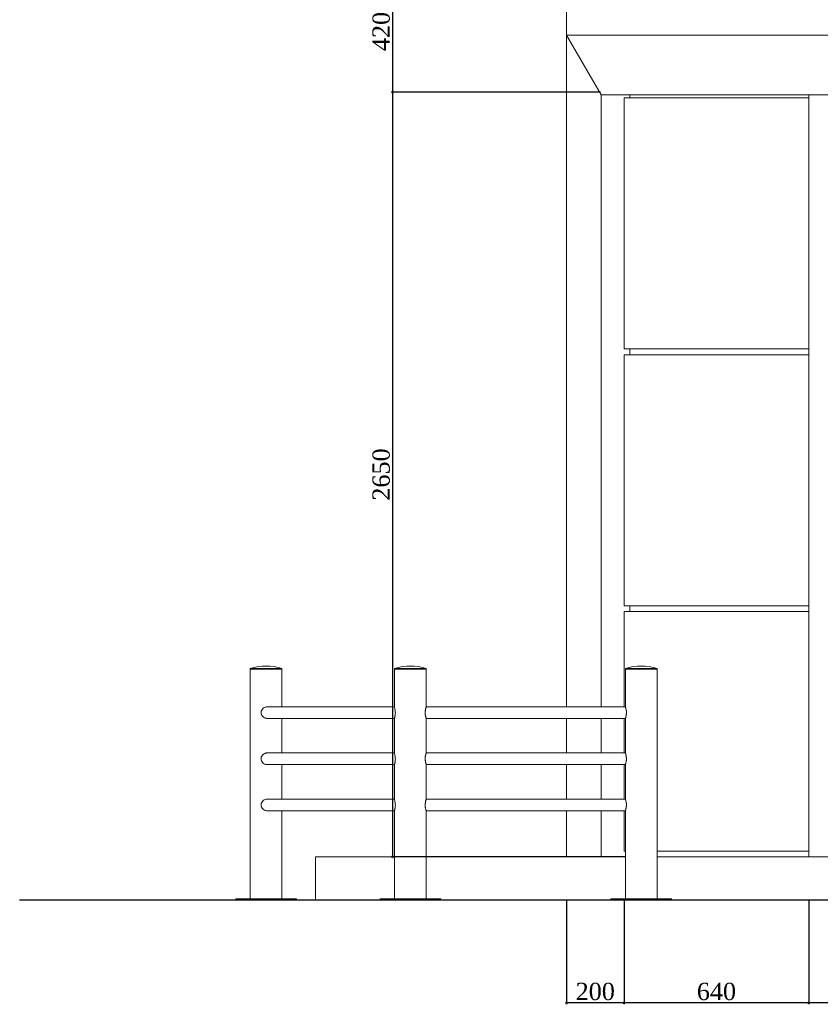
# Model space of a CAD drawing. Header units: feet. Extents: x 1854913 to 1946563, y 4620140 to 4662761.
# Tile 13 of 26: x 1926696 to 1929471, y 4620244 to 4623656. Entities that reach past the tile are written whole.
import ezdxf

# ---------------------------------------------------------------- set-up
doc = ezdxf.new("R2010")
doc.units = ezdxf.units.FT
doc.header["$MEASUREMENT"] = 0
doc.header["$PDMODE"] = 98
doc.header["$PDSIZE"] = 0.3
doc.styles.get("Standard").update_dxf_attribs({"font": 'times.ttf'})
doc.dimstyles.new('ISO-25', dxfattribs={"dimscale": 7, "dimtxt": 20, "dimasz": 2.5, "dimexe": 1.25, "dimexo": 0.625, "dimgap": 3, "dimtad": 1, "dimdec": 0, "dimtxsty": 'Standard', "dimcen": 2.5, "dimadec": 0, "dimazin": 0, "dimtfac": 1, "dimtdec": 0, "dimtmove": 0, "dimatfit": 3, "dimfxl": 1.25, "dimarcsym": 0})

# ---------------------------------------------------------------- blocks, each defined once
blk = doc.blocks.new('A$C22b4107f')
at = {"color": 0, "linetype": 'Continuous', "lineweight": 0, "extrusion": (0, 1, 0)}
for p, q in [((-3237.2, -6933.4), (-3237.2, -6711.2)), ((5510.6, -6933.4), (-3237.2, -6933.4)), ((-3117.2, -7141.2), (-3237.2, -6933.4)), ((-3237.2, -9261.2), (-3237.2, -6933.4)), ((5302.8, -7141.2), (-3117.2, -7141.2)), ((-3117.2, -9261.2), (-3117.2, -7141.2)), ((-2397.2, -7151.2), (-3037.2, -7151.2)), ((-3037.2, -8021.2), (-3037.2, -7151.2)), ((-3017.2, -7151.2), (-3017.2, -7141.2)), ((-3017.2, -7151.2), (-3017.2, -7141.2)), ((-2397.2, -7141.2), (-2397.2, -7151.2)), ((-2397.2, -7141.2), (-2397.2, -7151.2)), ((-2397.2, -8021.2), (-2397.2, -7151.2)), ((-3037.2, -8021.2), (-2397.2, -8021.2)), ((-2397.2, -8041.2), (-3037.2, -8041.2)), ((-3037.2, -8911.2), (-3037.2, -8041.2)), ((-3017.2, -8041.2), (-3017.2, -8021.2)), ((-3017.2, -8041.2), (-3017.2, -8021.2)), ((-2397.2, -8021.2), (-2397.2, -8041.2)), ((-2397.2, -8021.2), (-2397.2, -8041.2)), ((-2397.2, -8911.2), (-2397.2, -8041.2)), ((-3037.2, -8911.2), (-2397.2, -8911.2)), ((-2397.2, -8931.2), (-3037.2, -8931.2)), ((-3037.2, -9261.2), (-3037.2, -8931.2)), ((-3017.2, -8931.2), (-3017.2, -8911.2)), ((-3017.2, -8911.2), (-3017.2, -8931.2)), ((-2397.2, -8911.2), (-2397.2, -8931.2)), ((-2397.2, -8911.2), (-2397.2, -8931.2)), ((-2397.2, -9761.2), (-2397.2, -8931.2)), ((-4333, -9128.2), (-4278, -9128.2)), ((-4333, -9128.2), (-4333, -9129.2)), ((-4333, -9129.2), (-4278, -9129.2)), ((-4223, -9131.2), (-4333, -9131.2)), ((-4333, -9131.2), (-4333, -9926.2)), ((-4330, -9129.2), (-4330, -9131.2)), ((-4278, -9128.2), (-4223, -9128.2)), ((-4278, -9129.2), (-4223, -9129.2)), ((-4226, -9129.2), (-4226, -9131.2)), ((-4223, -9128.2), (-4223, -9129.2)), ((-4223, -9131.2), (-4223, -9261.2)), ((-3723, -9128.2), (-3833, -9128.2)), ((-3833, -9129.2), (-3833, -9128.2)), ((-3723, -9129.2), (-3833, -9129.2)), ((-3833, -9131.2), (-3739.1, -9131.2)), ((-3833, -9261.5), (-3833, -9131.2)), ((-3830, -9131.2), (-3830, -9129.2)), ((-3739.1, -9131.2), (-3723, -9131.2)), ((-3726, -9131.2), (-3726, -9129.2)), ((-3723, -9129.2), (-3723, -9128.2)), ((-3723, -9261.2), (-3723, -9131.2)), ((-2923, -9128.2), (-3033, -9128.2)), ((-3033, -9129.2), (-3033, -9128.2)), ((-2923, -9129.2), (-3033, -9129.2)), ((-3033, -9131.2), (-2939.1, -9131.2)), ((-3033, -9261.2), (-3033, -9131.2)), ((-3030, -9131.2), (-3030, -9129.2)), ((-2939.1, -9131.2), (-2923, -9131.2)), ((-2926, -9131.2), (-2926, -9129.2)), ((-2923, -9129.2), (-2923, -9128.2)), ((-2923, -9926.2), (-2923, -9131.2)), ((-3833, -9261.2), (-4274.9, -9261.2)), ((-3033, -9261.2), (-3723, -9261.2)), ((-4274.9, -9301.2), (-3833, -9301.2)), ((-4223, -9301.2), (-4223, -9421.2)), ((-3833, -9421.5), (-3833, -9301)), ((-3723, -9421.2), (-3723, -9301.2)), ((-3033, -9301.2), (-3723, -9301.2)), ((-3237.2, -9421.2), (-3237.2, -9301.2)), ((-3117.2, -9421.2), (-3117.2, -9301.2)), ((-3037.2, -9421.2), (-3037.2, -9301.2)), ((-3033, -9421.2), (-3033, -9301.2)), ((-3833, -9421.2), (-4274.9, -9421.2)), ((-3033, -9421.2), (-3723, -9421.2)), ((-4274.9, -9461.2), (-3833, -9461.2)), ((-4223, -9461.2), (-4223, -9581.2)), ((-3833, -9581.5), (-3833, -9461)), ((-3723, -9581.2), (-3723, -9461.2)), ((-3033, -9461.2), (-3723, -9461.2)), ((-3237.2, -9581.2), (-3237.2, -9461.2)), ((-3117.2, -9581.2), (-3117.2, -9461.2)), ((-3037.2, -9581.2), (-3037.2, -9461.2)), ((-3033, -9581.2), (-3033, -9461.2)), ((-3833, -9581.2), (-4274.9, -9581.2)), ((-3033, -9581.2), (-3723, -9581.2)), ((-3833, -9926.2), (-3833, -9621)), ((-4274.9, -9621.2), (-3833, -9621.2)), ((-4223, -9621.2), (-4223, -9926.2)), ((-3723, -9926.2), (-3723, -9621.2)), ((-3033, -9621.2), (-3723, -9621.2)), ((-3237.2, -9781.2), (-3237.2, -9621.2)), ((-3117.2, -9781.2), (-3117.2, -9621.2)), ((-3037.2, -9761.2), (-3037.2, -9621.2)), ((-3033, -9926.2), (-3033, -9621.2)), ((-3833, -9781.2), (-4107.2, -9781.2)), ((-4107.2, -9931.2), (-4107.2, -9781.2)), ((-3707.2, -9781.2), (-3723, -9781.2)), ((-3707.2, -9781.2), (-3033, -9781.2)), ((-3037.2, -9761.2), (-3033, -9761.2)), ((-2923, -9761.2), (-2397.2, -9761.2)), ((-2923, -9781.2), (13867.9, -9781.2)), ((-2397.2, -9761.2), (-2397.2, -9781.2)), ((-2397.2, -9761.2), (-2397.2, -9781.2)), ((-4173, -9926.2), (-4383, -9926.2)), ((-4383, -9931.2), (-4383, -9926.2)), ((-4173, -9931.2), (-4173, -9926.2)), ((-3883, -9926.2), (-3673, -9926.2)), ((-3883, -9926.2), (-3883, -9931.2)), ((-3673, -9926.2), (-3673, -9931.2)), ((-3083, -9926.2), (-2873, -9926.2)), ((-3083, -9926.2), (-3083, -9931.2)), ((-2873, -9926.2), (-2873, -9931.2)), ((-4173, -9931.2), (-4383, -9931.2)), ((-4107.2, -9931.2), (-3883, -9931.2)), ((-3883, -9931.2), (-3673, -9931.2)), ((-3083, -9931.2), (-3673, -9931.2)), ((-3083, -9931.2), (-2873, -9931.2)), ((13867.9, -9931.2), (-2873, -9931.2))]:
    blk.add_line(p, q, dxfattribs=at)
at = {"lineweight": 30}
blk.add_lwpolyline([(14367.9, -9931.2), (-5132.1, -9931.2)], dxfattribs=at)
at = {"color": 0, "linetype": 'Continuous', "lineweight": 0, "extrusion": (0, 0, -1)}
for centre in [(4278, -9304.9), (3778, -9304.9), (2978, -9304.9)]:
    blk.add_arc(centre, 185, 72.7047, 107.2953, dxfattribs=at)
at = {"color": 0, "linetype": 'Continuous', "lineweight": 0}
for points, knots in [([(-4274.9, -9301.2), (-4276.4, -9301.2), (-4277.8, -9301.1), (-4280.5, -9300.5), (-4281.8, -9300.1), (-4285.5, -9298.5), (-4287.8, -9296.9), (-4291.3, -9293.3), (-4292.7, -9291.2), (-4294.7, -9286.8), (-4295.2, -9284.5), (-4295.4, -9280.1), (-4295.2, -9278), (-4293.9, -9273.5), (-4292.7, -9271.1), (-4289.4, -9267), (-4287.4, -9265.3), (-4283, -9262.8), (-4280.7, -9261.9), (-4277.2, -9261.3), (-4276.1, -9261.2), (-4274.9, -9261.2)], [-127.287553, -127.287553, -127.287553, -127.287553, -123.014877, -123.014877, -118.864132, -118.864132, -110.847639, -110.847639, -103.344585, -103.344585, -96.263296, -96.263296, -89.987764, -89.987764, -82.101473, -82.101473, -74.133579, -74.133579, -66.775888, -66.775888, -63.386007, -63.386007, -63.386007, -63.386007]), ([(-3833, -9261.5), (-3833, -9261.5), (-3833, -9261.5), (-3833, -9261.9), (-3832.8, -9262.8), (-3832.2, -9265.4), (-3831.7, -9267.2), (-3831, -9271.2), (-3830.6, -9273.4), (-3830.2, -9277.9), (-3830.1, -9280.2), (-3830.2, -9285), (-3830.4, -9287.4), (-3831.1, -9292.1), (-3831.5, -9294.3), (-3832.3, -9297.8), (-3832.6, -9299.1), (-3832.9, -9300.5), (-3833, -9300.8), (-3833, -9301)], [-60.888991, -60.888991, -60.888991, -60.888991, -60.83139, -60.83139, -52.95592, -52.95592, -44.91917, -44.91917, -37.645093, -37.645093, -30.686738, -30.686738, -23.172639, -23.172639, -14.910287, -14.910287, -7.2675, -7.2675, -3.049778, -3.049778, -3.049778, -3.049778]), ([(-3723, -9301.2), (-3723, -9301.2), (-3723, -9301.2), (-3723, -9301.1), (-3723.1, -9301), (-3723.2, -9300.6), (-3723.3, -9300.2), (-3723.7, -9299.2), (-3723.9, -9298.6), (-3724.3, -9297.1), (-3724.6, -9296.3), (-3725, -9294.5), (-3725.3, -9293.5), (-3725.8, -9291.3), (-3726, -9290.2), (-3726.3, -9287.7), (-3726.5, -9286.4), (-3726.6, -9284.5), (-3726.7, -9283.8), (-3726.7, -9282.5), (-3726.7, -9281.9), (-3726.7, -9280.6), (-3726.7, -9280), (-3726.7, -9278.7), (-3726.6, -9278), (-3726.5, -9276.1), (-3726.3, -9274.8), (-3726, -9272.3), (-3725.8, -9271.1), (-3725.3, -9269), (-3725, -9268), (-3724.6, -9266.2), (-3724.3, -9265.4), (-3723.9, -9263.9), (-3723.7, -9263.3), (-3723.3, -9262.3), (-3723.2, -9261.9), (-3723.1, -9261.5), (-3723, -9261.4), (-3723, -9261.3), (-3723, -9261.2), (-3723, -9261.2)], [30.439541, 30.439541, 30.439541, 30.439541, 32.341373, 32.341373, 34.243206, 34.243206, 38.046871, 38.046871, 41.850536, 41.850536, 45.654202, 45.654202, 49.460422, 49.460422, 53.266642, 53.266642, 57.072862, 57.072862, 58.975972, 58.975972, 60.879082, 60.879082, 62.782192, 62.782192, 64.685302, 64.685302, 68.491522, 68.491522, 72.297742, 72.297742, 76.103962, 76.103962, 79.907627, 79.907627, 83.711292, 83.711292, 87.514957, 87.514957, 89.41679, 89.41679, 91.318623, 91.318623, 91.318623, 91.318623]), ([(-3033, -9261.2), (-3033, -9261.2), (-3032.9, -9261.3), (-3032.9, -9261.4), (-3032.9, -9261.5), (-3032.7, -9261.9), (-3032.6, -9262.3), (-3032.2, -9263.3), (-3032, -9263.9), (-3031.6, -9265.4), (-3031.3, -9266.2), (-3030.9, -9268), (-3030.6, -9269), (-3030.2, -9271.1), (-3030, -9272.3), (-3029.6, -9274.8), (-3029.4, -9276.1), (-3029.3, -9278), (-3029.3, -9278.7), (-3029.2, -9280), (-3029.2, -9280.6), (-3029.2, -9281.9), (-3029.2, -9282.5), (-3029.3, -9283.8), (-3029.3, -9284.5), (-3029.4, -9286.4), (-3029.6, -9287.7), (-3030, -9290.2), (-3030.2, -9291.3), (-3030.6, -9293.5), (-3030.9, -9294.5), (-3031.3, -9296.3), (-3031.6, -9297.1), (-3032, -9298.6), (-3032.2, -9299.2), (-3032.6, -9300.2), (-3032.7, -9300.6), (-3032.9, -9301), (-3032.9, -9301.1), (-3032.9, -9301.2), (-3033, -9301.2), (-3033, -9301.2)], [30.439541, 30.439541, 30.439541, 30.439541, 32.341373, 32.341373, 34.243206, 34.243206, 38.046871, 38.046871, 41.850536, 41.850536, 45.654202, 45.654202, 49.460422, 49.460422, 53.266642, 53.266642, 57.072862, 57.072862, 58.975972, 58.975972, 60.879082, 60.879082, 62.782192, 62.782192, 64.685302, 64.685302, 68.491522, 68.491522, 72.297742, 72.297742, 76.103962, 76.103962, 79.907627, 79.907627, 83.711292, 83.711292, 87.514957, 87.514957, 89.41679, 89.41679, 91.318623, 91.318623, 91.318623, 91.318623]), ([(-4274.9, -9461.2), (-4276.4, -9461.2), (-4277.8, -9461.1), (-4280.5, -9460.5), (-4281.8, -9460.1), (-4285.5, -9458.5), (-4287.8, -9456.9), (-4291.3, -9453.3), (-4292.7, -9451.2), (-4294.7, -9446.8), (-4295.2, -9444.5), (-4295.4, -9440.1), (-4295.2, -9438), (-4293.9, -9433.5), (-4292.7, -9431.1), (-4289.4, -9427), (-4287.4, -9425.3), (-4283, -9422.8), (-4280.7, -9421.9), (-4277.2, -9421.3), (-4276.1, -9421.2), (-4274.9, -9421.2)], [-127.287553, -127.287553, -127.287553, -127.287553, -123.014877, -123.014877, -118.864132, -118.864132, -110.847639, -110.847639, -103.344585, -103.344585, -96.263296, -96.263296, -89.987763, -89.987763, -82.101473, -82.101473, -74.133579, -74.133579, -66.775888, -66.775888, -63.386007, -63.386007, -63.386007, -63.386007]), ([(-3833, -9421.5), (-3833, -9421.5), (-3833, -9421.5), (-3833, -9421.9), (-3832.8, -9422.8), (-3832.2, -9425.4), (-3831.7, -9427.2), (-3831, -9431.2), (-3830.6, -9433.4), (-3830.2, -9437.9), (-3830.1, -9440.2), (-3830.2, -9445), (-3830.4, -9447.4), (-3831.1, -9452.1), (-3831.5, -9454.3), (-3832.3, -9457.8), (-3832.6, -9459.1), (-3832.9, -9460.5), (-3833, -9460.8), (-3833, -9461)], [-60.888991, -60.888991, -60.888991, -60.888991, -60.83139, -60.83139, -52.95592, -52.95592, -44.91917, -44.91917, -37.645093, -37.645093, -30.686738, -30.686738, -23.172639, -23.172639, -14.910287, -14.910287, -7.2675, -7.2675, -3.049778, -3.049778, -3.049778, -3.049778]), ([(-3723, -9461.2), (-3723, -9461.2), (-3723, -9461.2), (-3723, -9461.1), (-3723.1, -9461), (-3723.2, -9460.6), (-3723.3, -9460.2), (-3723.7, -9459.2), (-3723.9, -9458.6), (-3724.3, -9457.1), (-3724.6, -9456.3), (-3725, -9454.5), (-3725.3, -9453.5), (-3725.8, -9451.3), (-3726, -9450.2), (-3726.3, -9447.7), (-3726.5, -9446.4), (-3726.6, -9444.5), (-3726.7, -9443.8), (-3726.7, -9442.5), (-3726.7, -9441.9), (-3726.7, -9440.6), (-3726.7, -9440), (-3726.7, -9438.7), (-3726.6, -9438), (-3726.5, -9436.1), (-3726.3, -9434.8), (-3726, -9432.3), (-3725.8, -9431.1), (-3725.3, -9429), (-3725, -9428), (-3724.6, -9426.2), (-3724.3, -9425.4), (-3723.9, -9423.9), (-3723.7, -9423.3), (-3723.3, -9422.3), (-3723.2, -9421.9), (-3723.1, -9421.5), (-3723, -9421.4), (-3723, -9421.3), (-3723, -9421.2), (-3723, -9421.2)], [30.439541, 30.439541, 30.439541, 30.439541, 32.341373, 32.341373, 34.243206, 34.243206, 38.046871, 38.046871, 41.850536, 41.850536, 45.654202, 45.654202, 49.460422, 49.460422, 53.266642, 53.266642, 57.072862, 57.072862, 58.975972, 58.975972, 60.879082, 60.879082, 62.782192, 62.782192, 64.685302, 64.685302, 68.491522, 68.491522, 72.297742, 72.297742, 76.103962, 76.103962, 79.907627, 79.907627, 83.711292, 83.711292, 87.514957, 87.514957, 89.41679, 89.41679, 91.318623, 91.318623, 91.318623, 91.318623]), ([(-3033, -9421.2), (-3033, -9421.2), (-3032.9, -9421.3), (-3032.9, -9421.4), (-3032.9, -9421.5), (-3032.7, -9421.9), (-3032.6, -9422.3), (-3032.2, -9423.3), (-3032, -9423.9), (-3031.6, -9425.4), (-3031.3, -9426.2), (-3030.9, -9428), (-3030.6, -9429), (-3030.2, -9431.1), (-3030, -9432.3), (-3029.6, -9434.8), (-3029.4, -9436.1), (-3029.3, -9438), (-3029.3, -9438.7), (-3029.2, -9440), (-3029.2, -9440.6), (-3029.2, -9441.9), (-3029.2, -9442.5), (-3029.3, -9443.8), (-3029.3, -9444.5), (-3029.4, -9446.4), (-3029.6, -9447.7), (-3030, -9450.2), (-3030.2, -9451.3), (-3030.6, -9453.5), (-3030.9, -9454.5), (-3031.3, -9456.3), (-3031.6, -9457.1), (-3032, -9458.6), (-3032.2, -9459.2), (-3032.6, -9460.2), (-3032.7, -9460.6), (-3032.9, -9461), (-3032.9, -9461.1), (-3032.9, -9461.2), (-3033, -9461.2), (-3033, -9461.2)], [30.439541, 30.439541, 30.439541, 30.439541, 32.341373, 32.341373, 34.243206, 34.243206, 38.046871, 38.046871, 41.850536, 41.850536, 45.654202, 45.654202, 49.460422, 49.460422, 53.266642, 53.266642, 57.072862, 57.072862, 58.975972, 58.975972, 60.879082, 60.879082, 62.782192, 62.782192, 64.685302, 64.685302, 68.491522, 68.491522, 72.297742, 72.297742, 76.103962, 76.103962, 79.907627, 79.907627, 83.711292, 83.711292, 87.514957, 87.514957, 89.41679, 89.41679, 91.318623, 91.318623, 91.318623, 91.318623]), ([(-4274.9, -9621.2), (-4276.4, -9621.2), (-4277.8, -9621.1), (-4280.5, -9620.5), (-4281.8, -9620.1), (-4285.5, -9618.5), (-4287.8, -9616.9), (-4291.3, -9613.3), (-4292.7, -9611.2), (-4294.7, -9606.8), (-4295.2, -9604.5), (-4295.4, -9600.1), (-4295.2, -9598), (-4293.9, -9593.5), (-4292.7, -9591.1), (-4289.4, -9587), (-4287.4, -9585.3), (-4283, -9582.8), (-4280.7, -9581.9), (-4277.2, -9581.3), (-4276.1, -9581.2), (-4274.9, -9581.2)], [-127.287553, -127.287553, -127.287553, -127.287553, -123.014877, -123.014877, -118.864132, -118.864132, -110.847639, -110.847639, -103.344585, -103.344585, -96.263296, -96.263296, -89.987764, -89.987764, -82.101473, -82.101473, -74.133579, -74.133579, -66.775888, -66.775888, -63.386007, -63.386007, -63.386007, -63.386007]), ([(-3833, -9581.5), (-3833, -9581.5), (-3833, -9581.5), (-3833, -9581.9), (-3832.8, -9582.8), (-3832.2, -9585.4), (-3831.7, -9587.2), (-3831, -9591.2), (-3830.6, -9593.4), (-3830.2, -9597.9), (-3830.1, -9600.2), (-3830.2, -9605), (-3830.4, -9607.4), (-3831.1, -9612.1), (-3831.5, -9614.3), (-3832.3, -9617.8), (-3832.6, -9619.1), (-3832.9, -9620.5), (-3833, -9620.8), (-3833, -9621)], [-60.888991, -60.888991, -60.888991, -60.888991, -60.83139, -60.83139, -52.95592, -52.95592, -44.91917, -44.91917, -37.645093, -37.645093, -30.686738, -30.686738, -23.172639, -23.172639, -14.910287, -14.910287, -7.2675, -7.2675, -3.049778, -3.049778, -3.049778, -3.049778]), ([(-3723, -9621.2), (-3723, -9621.2), (-3723, -9621.2), (-3723, -9621.1), (-3723.1, -9621), (-3723.2, -9620.6), (-3723.3, -9620.2), (-3723.7, -9619.2), (-3723.9, -9618.6), (-3724.3, -9617.1), (-3724.6, -9616.3), (-3725, -9614.5), (-3725.3, -9613.5), (-3725.8, -9611.3), (-3726, -9610.2), (-3726.3, -9607.7), (-3726.5, -9606.4), (-3726.6, -9604.5), (-3726.7, -9603.8), (-3726.7, -9602.5), (-3726.7, -9601.9), (-3726.7, -9600.6), (-3726.7, -9600), (-3726.7, -9598.7), (-3726.6, -9598), (-3726.5, -9596.1), (-3726.3, -9594.8), (-3726, -9592.3), (-3725.8, -9591.1), (-3725.3, -9589), (-3725, -9588), (-3724.6, -9586.2), (-3724.3, -9585.4), (-3723.9, -9583.9), (-3723.7, -9583.3), (-3723.3, -9582.3), (-3723.2, -9581.9), (-3723.1, -9581.5), (-3723, -9581.4), (-3723, -9581.3), (-3723, -9581.2), (-3723, -9581.2)], [30.439541, 30.439541, 30.439541, 30.439541, 32.341373, 32.341373, 34.243206, 34.243206, 38.046871, 38.046871, 41.850536, 41.850536, 45.654202, 45.654202, 49.460422, 49.460422, 53.266642, 53.266642, 57.072862, 57.072862, 58.975972, 58.975972, 60.879082, 60.879082, 62.782192, 62.782192, 64.685302, 64.685302, 68.491522, 68.491522, 72.297742, 72.297742, 76.103962, 76.103962, 79.907627, 79.907627, 83.711292, 83.711292, 87.514957, 87.514957, 89.41679, 89.41679, 91.318623, 91.318623, 91.318623, 91.318623]), ([(-3033, -9581.2), (-3033, -9581.2), (-3032.9, -9581.3), (-3032.9, -9581.4), (-3032.9, -9581.5), (-3032.7, -9581.9), (-3032.6, -9582.3), (-3032.2, -9583.3), (-3032, -9583.9), (-3031.6, -9585.4), (-3031.3, -9586.2), (-3030.9, -9588), (-3030.6, -9589), (-3030.2, -9591.1), (-3030, -9592.3), (-3029.6, -9594.8), (-3029.4, -9596.1), (-3029.3, -9598), (-3029.3, -9598.7), (-3029.2, -9600), (-3029.2, -9600.6), (-3029.2, -9601.9), (-3029.2, -9602.5), (-3029.3, -9603.8), (-3029.3, -9604.5), (-3029.4, -9606.4), (-3029.6, -9607.7), (-3030, -9610.2), (-3030.2, -9611.3), (-3030.6, -9613.5), (-3030.9, -9614.5), (-3031.3, -9616.3), (-3031.6, -9617.1), (-3032, -9618.6), (-3032.2, -9619.2), (-3032.6, -9620.2), (-3032.7, -9620.6), (-3032.9, -9621), (-3032.9, -9621.1), (-3032.9, -9621.2), (-3033, -9621.2), (-3033, -9621.2)], [30.439541, 30.439541, 30.439541, 30.439541, 32.341373, 32.341373, 34.243206, 34.243206, 38.046871, 38.046871, 41.850536, 41.850536, 45.654202, 45.654202, 49.460422, 49.460422, 53.266642, 53.266642, 57.072862, 57.072862, 58.975972, 58.975972, 60.879082, 60.879082, 62.782192, 62.782192, 64.685302, 64.685302, 68.491522, 68.491522, 72.297742, 72.297742, 76.103962, 76.103962, 79.907627, 79.907627, 83.711292, 83.711292, 87.514957, 87.514957, 89.41679, 89.41679, 91.318623, 91.318623, 91.318623, 91.318623])]:
    blk.add_open_spline(points, degree=3, knots=knots, dxfattribs=at)
blk = doc.blocks.new('_DotSmall')
at = {"color": 0, "linetype": 'ByBlock', "lineweight": 40, "const_width": 0.5}
blk.add_lwpolyline([(-0.0625, 0, 1), (0.0625, 0, 1)], format="xyb", close=True, dxfattribs=at)
blk = doc.blocks.new('*D5635')
at = {"color": 0, "lineweight": -2, "transparency": 16777216}
for p, q in [((1929431, 4620602.9), (1929431, 4620244.9)), ((1931571, 4620602.9), (1931571, 4620244.9)), ((1931571, 4620248.6), (1929431, 4620248.6))]:
    blk.add_line(p, q, dxfattribs=at)
at = {"layer": 'Defpoints', "color": 0, "lineweight": 5, "transparency": 16777216}
for p in [(1929431, 4620604.7), (1931571, 4620604.7), (1929431, 4620248.6)]:
    blk.add_point(p, dxfattribs=at)
at = {"color": 0, "lineweight": -2, "transparency": 16777216, "xscale": 15, "yscale": 15, "zscale": 15, "rotation": 180}
blk.add_blockref('_DotSmall', (1929431, 4620248.6), dxfattribs=at)
at = {"color": 0, "lineweight": -2, "transparency": 16777216, "xscale": 15, "yscale": 15, "zscale": 15}
blk.add_blockref('_DotSmall', (1931571, 4620248.6), dxfattribs=at)
at = {"color": 0, "lineweight": 5, "transparency": 16777216, "insert": (1930501, 4620288.1), "char_height": 60, "attachment_point": 5}
blk.add_mtext('2140', dxfattribs=at)
blk = doc.blocks.new('*D5636')
at = {"color": 0, "lineweight": -2, "transparency": 16777216}
for p, q in [((1928791, 4620602.9), (1928791, 4620244.9)), ((1929431, 4620602.9), (1929431, 4620244.9)), ((1929431, 4620248.6), (1928791, 4620248.6))]:
    blk.add_line(p, q, dxfattribs=at)
at = {"layer": 'Defpoints', "color": 0, "lineweight": 5, "transparency": 16777216}
for p in [(1928791, 4620604.7), (1929431, 4620604.7), (1928791, 4620248.6)]:
    blk.add_point(p, dxfattribs=at)
at = {"color": 0, "lineweight": -2, "transparency": 16777216, "xscale": 15, "yscale": 15, "zscale": 15, "rotation": 180}
blk.add_blockref('_DotSmall', (1928791, 4620248.6), dxfattribs=at)
at = {"color": 0, "lineweight": -2, "transparency": 16777216, "xscale": 15, "yscale": 15, "zscale": 15}
blk.add_blockref('_DotSmall', (1929431, 4620248.6), dxfattribs=at)
at = {"color": 0, "lineweight": 5, "transparency": 16777216, "insert": (1929111, 4620288.1), "char_height": 60, "attachment_point": 5}
blk.add_mtext('640', dxfattribs=at)
blk = doc.blocks.new('*D5637')
at = {"color": 0, "lineweight": -2, "transparency": 16777216}
for p, q in [((1928591, 4620602.9), (1928591, 4620244.9)), ((1928791, 4620602.9), (1928791, 4620244.9)), ((1928791, 4620248.6), (1928591, 4620248.6))]:
    blk.add_line(p, q, dxfattribs=at)
at = {"layer": 'Defpoints', "color": 0, "lineweight": 5, "transparency": 16777216}
for p in [(1928591, 4620604.7), (1928791, 4620604.7), (1928591, 4620248.6)]:
    blk.add_point(p, dxfattribs=at)
at = {"color": 0, "lineweight": -2, "transparency": 16777216, "xscale": 15, "yscale": 15, "zscale": 15, "rotation": 180}
blk.add_blockref('_DotSmall', (1928591, 4620248.6), dxfattribs=at)
at = {"color": 0, "lineweight": -2, "transparency": 16777216, "xscale": 15, "yscale": 15, "zscale": 15}
blk.add_blockref('_DotSmall', (1928791, 4620248.6), dxfattribs=at)
at = {"color": 0, "lineweight": 5, "transparency": 16777216, "insert": (1928691, 4620288.1), "char_height": 60, "attachment_point": 5}
blk.add_mtext('200', dxfattribs=at)
blk = doc.blocks.new('*D5642')
at = {"color": 0, "lineweight": -2, "transparency": 16777216}
for p, q in [((1928589.1, 4623824.7), (1927984.9, 4623824.7)), ((1927988.6, 4623824.7), (1927988.6, 4623404.7)), ((1928709.1, 4623404.7), (1927984.9, 4623404.7))]:
    blk.add_line(p, q, dxfattribs=at)
at = {"layer": 'Defpoints', "color": 0, "lineweight": 5, "transparency": 16777216}
for p in [(1928591, 4623824.7), (1927988.6, 4623404.7), (1928711, 4623404.7)]:
    blk.add_point(p, dxfattribs=at)
at = {"color": 0, "lineweight": -2, "transparency": 16777216, "xscale": 15, "yscale": 15, "zscale": 15}
for p, rotation in [((1927988.6, 4623824.7), 90), ((1927988.6, 4623404.7), 270)]:
    blk.add_blockref('_DotSmall', p, dxfattribs=dict(at, rotation=rotation))
at = {"color": 0, "lineweight": 5, "transparency": 16777216, "insert": (1927949.1, 4623614.7), "char_height": 60, "attachment_point": 5, "rotation": 90}
blk.add_mtext('420', dxfattribs=at)
blk = doc.blocks.new('*D5643')
at = {"color": 0, "lineweight": -2, "transparency": 16777216}
for p, q in [((1928709.1, 4623404.7), (1927984.9, 4623404.7)), ((1927988.6, 4623404.7), (1927988.6, 4620754.7)), ((1928793.4, 4620754.7), (1927984.9, 4620754.7))]:
    blk.add_line(p, q, dxfattribs=at)
at = {"layer": 'Defpoints', "color": 0, "lineweight": 5, "transparency": 16777216}
for p in [(1928711, 4623404.7), (1927988.6, 4620754.7), (1928795.3, 4620754.7)]:
    blk.add_point(p, dxfattribs=at)
at = {"color": 0, "lineweight": -2, "transparency": 16777216, "xscale": 15, "yscale": 15, "zscale": 15}
for p, rotation in [((1927988.6, 4623404.7), 90), ((1927988.6, 4620754.7), 270)]:
    blk.add_blockref('_DotSmall', p, dxfattribs=dict(at, rotation=rotation))
at = {"color": 0, "lineweight": 5, "transparency": 16777216, "insert": (1927949.1, 4622079.7), "char_height": 60, "attachment_point": 5, "rotation": 90}
blk.add_mtext('2650', dxfattribs=at)
blk = doc.blocks.new('A$C25D36366')
at = {"color": 0, "linetype": 'Continuous', "lineweight": 0, "extrusion": (0, 1, 0)}
for p, q in [((-61101.2, 7226.2), (-61101.2, 7448.4)), ((-52353.3, 7226.2), (-61101.2, 7226.2)), ((-60981.2, 7018.4), (-61101.2, 7226.2)), ((-61101.2, 4898.4), (-61101.2, 7226.2)), ((-52561.2, 7018.4), (-60981.2, 7018.4)), ((-60981.2, 4898.4), (-60981.2, 7018.4)), ((-60261.2, 7008.4), (-60901.2, 7008.4)), ((-60901.2, 6138.4), (-60901.2, 7008.4)), ((-60881.2, 7008.4), (-60881.2, 7018.4)), ((-60881.2, 7008.4), (-60881.2, 7018.4)), ((-60261.2, 7018.4), (-60261.2, 7008.4)), ((-60261.2, 7018.4), (-60261.2, 7008.4)), ((-60261.2, 6138.4), (-60261.2, 7008.4)), ((-60901.2, 6138.4), (-60261.2, 6138.4)), ((-60261.2, 6118.4), (-60901.2, 6118.4)), ((-60901.2, 5248.4), (-60901.2, 6118.4)), ((-60881.2, 6118.4), (-60881.2, 6138.4)), ((-60881.2, 6118.4), (-60881.2, 6138.4)), ((-60261.2, 6138.4), (-60261.2, 6118.4)), ((-60261.2, 6138.4), (-60261.2, 6118.4)), ((-60261.2, 5248.4), (-60261.2, 6118.4)), ((-60901.2, 5248.4), (-60261.2, 5248.4)), ((-60261.2, 5228.4), (-60901.2, 5228.4)), ((-60901.2, 4898.4), (-60901.2, 5228.4)), ((-60881.2, 5228.4), (-60881.2, 5248.4)), ((-60881.2, 5248.4), (-60881.2, 5228.4)), ((-60261.2, 5248.4), (-60261.2, 5228.4)), ((-60261.2, 5248.4), (-60261.2, 5228.4)), ((-60261.2, 4398.4), (-60261.2, 5228.4)), ((-62196.9, 5031.4), (-62141.9, 5031.4)), ((-62196.9, 5031.4), (-62196.9, 5030.4)), ((-62196.9, 5030.4), (-62141.9, 5030.4)), ((-62086.9, 5028.4), (-62196.9, 5028.4)), ((-62196.9, 5028.4), (-62196.9, 4233.4)), ((-62193.9, 5030.4), (-62193.9, 5028.4)), ((-62141.9, 5031.4), (-62086.9, 5031.4)), ((-62141.9, 5030.4), (-62086.9, 5030.4)), ((-62089.9, 5030.4), (-62089.9, 5028.4)), ((-62086.9, 5031.4), (-62086.9, 5030.4)), ((-62086.9, 5028.4), (-62086.9, 4898.4)), ((-61586.9, 5031.4), (-61696.9, 5031.4)), ((-61696.9, 5030.4), (-61696.9, 5031.4)), ((-61586.9, 5030.4), (-61696.9, 5030.4)), ((-61696.9, 5028.4), (-61603, 5028.4)), ((-61696.9, 4898.2), (-61696.9, 5028.4)), ((-61693.9, 5028.4), (-61693.9, 5030.4)), ((-61603, 5028.4), (-61586.9, 5028.4)), ((-61589.9, 5028.4), (-61589.9, 5030.4)), ((-61586.9, 5030.4), (-61586.9, 5031.4)), ((-61586.9, 4898.4), (-61586.9, 5028.4)), ((-60786.9, 5031.4), (-60896.9, 5031.4)), ((-60896.9, 5030.4), (-60896.9, 5031.4)), ((-60786.9, 5030.4), (-60896.9, 5030.4)), ((-60896.9, 5028.4), (-60803, 5028.4)), ((-60896.9, 4898.4), (-60896.9, 5028.4)), ((-60893.9, 5028.4), (-60893.9, 5030.4)), ((-60803, 5028.4), (-60786.9, 5028.4)), ((-60789.9, 5028.4), (-60789.9, 5030.4)), ((-60786.9, 5030.4), (-60786.9, 5031.4)), ((-60786.9, 4233.4), (-60786.9, 5028.4)), ((-61696.9, 4898.4), (-62138.9, 4898.4)), ((-60896.9, 4898.4), (-61586.9, 4898.4)), ((-62138.9, 4858.4), (-61696.9, 4858.4)), ((-62086.9, 4858.4), (-62086.9, 4738.4)), ((-61696.9, 4738.2), (-61696.9, 4858.6)), ((-61586.9, 4738.4), (-61586.9, 4858.4)), ((-60896.9, 4858.4), (-61586.9, 4858.4)), ((-61101.2, 4738.4), (-61101.2, 4858.4)), ((-60981.2, 4738.4), (-60981.2, 4858.4)), ((-60901.2, 4738.4), (-60901.2, 4858.4)), ((-60896.9, 4738.4), (-60896.9, 4858.4)), ((-61696.9, 4738.4), (-62138.9, 4738.4)), ((-60896.9, 4738.4), (-61586.9, 4738.4)), ((-62138.9, 4698.4), (-61696.9, 4698.4)), ((-62086.9, 4698.4), (-62086.9, 4578.4)), ((-61696.9, 4578.2), (-61696.9, 4698.6)), ((-61586.9, 4578.4), (-61586.9, 4698.4)), ((-60896.9, 4698.4), (-61586.9, 4698.4)), ((-61101.2, 4578.4), (-61101.2, 4698.4)), ((-60981.2, 4578.4), (-60981.2, 4698.4)), ((-60901.2, 4578.4), (-60901.2, 4698.4)), ((-60896.9, 4578.4), (-60896.9, 4698.4)), ((-61696.9, 4578.4), (-62138.9, 4578.4)), ((-60896.9, 4578.4), (-61586.9, 4578.4)), ((-62138.9, 4538.4), (-61696.9, 4538.4)), ((-62086.9, 4538.4), (-62086.9, 4233.4)), ((-61696.9, 4233.4), (-61696.9, 4538.6)), ((-61586.9, 4233.4), (-61586.9, 4538.4)), ((-60896.9, 4538.4), (-61586.9, 4538.4)), ((-61101.2, 4378.4), (-61101.2, 4538.4)), ((-60981.2, 4378.4), (-60981.2, 4538.4)), ((-60901.2, 4398.4), (-60901.2, 4538.4)), ((-60896.9, 4233.4), (-60896.9, 4538.4)), ((-61696.9, 4378.4), (-61971.2, 4378.4)), ((-61971.2, 4228.4), (-61971.2, 4378.4)), ((-61571.2, 4378.4), (-61586.9, 4378.4)), ((-61571.2, 4378.4), (-60896.9, 4378.4)), ((-60901.2, 4398.4), (-60896.9, 4398.4)), ((-60786.9, 4398.4), (-60261.2, 4398.4)), ((-60786.9, 4378.4), (-43996.1, 4378.4)), ((-60261.2, 4398.4), (-60261.2, 4378.4)), ((-60261.2, 4398.4), (-60261.2, 4378.4)), ((-62036.9, 4233.4), (-62246.9, 4233.4)), ((-62246.9, 4228.4), (-62246.9, 4233.4)), ((-62036.9, 4228.4), (-62036.9, 4233.4)), ((-61746.9, 4233.4), (-61536.9, 4233.4)), ((-61746.9, 4233.4), (-61746.9, 4228.4)), ((-61536.9, 4233.4), (-61536.9, 4228.4)), ((-60946.9, 4233.4), (-60736.9, 4233.4)), ((-60946.9, 4233.4), (-60946.9, 4228.4)), ((-60736.9, 4233.4), (-60736.9, 4228.4)), ((-62036.9, 4228.4), (-62246.9, 4228.4)), ((-61971.2, 4228.4), (-61746.9, 4228.4)), ((-61746.9, 4228.4), (-61536.9, 4228.4)), ((-60946.9, 4228.4), (-61536.9, 4228.4)), ((-60946.9, 4228.4), (-60736.9, 4228.4)), ((-43996.1, 4228.4), (-60736.9, 4228.4))]:
    blk.add_line(p, q, dxfattribs=at)
at = {"lineweight": 30}
blk.add_lwpolyline([(-43496.1, 4228.4), (-62996.1, 4228.4)], dxfattribs=at)
at = {"color": 0, "linetype": 'Continuous', "lineweight": 0, "extrusion": (0, 0, -1)}
for centre in [(62141.9, 4854.8), (61641.9, 4854.8), (60841.9, 4854.8)]:
    blk.add_arc(centre, 185, 72.7047, 107.2953, dxfattribs=at)
at = {"color": 0, "linetype": 'Continuous', "lineweight": 0}
for points, knots in [([(-62138.9, 4858.4), (-62140.3, 4858.4), (-62141.7, 4858.5), (-62144.4, 4859.1), (-62145.8, 4859.6), (-62149.5, 4861.2), (-62151.7, 4862.7), (-62155.3, 4866.3), (-62156.7, 4868.4), (-62158.6, 4872.8), (-62159.1, 4875.1), (-62159.3, 4879.6), (-62159.1, 4881.6), (-62157.8, 4886.2), (-62156.6, 4888.5), (-62153.4, 4892.6), (-62151.4, 4894.3), (-62147, 4896.9), (-62144.6, 4897.7), (-62141.1, 4898.3), (-62140, 4898.4), (-62138.9, 4898.4)], [-127.287553, -127.287553, -127.287553, -127.287553, -123.014877, -123.014877, -118.864132, -118.864132, -110.847639, -110.847639, -103.344585, -103.344585, -96.263296, -96.263296, -89.987764, -89.987764, -82.101473, -82.101473, -74.133579, -74.133579, -66.775888, -66.775888, -63.386007, -63.386007, -63.386007, -63.386007]), ([(-61696.9, 4898.2), (-61696.9, 4898.2), (-61696.9, 4898.2), (-61696.9, 4897.8), (-61696.7, 4896.9), (-61696.1, 4894.2), (-61695.7, 4892.4), (-61694.9, 4888.4), (-61694.6, 4886.3), (-61694.1, 4881.7), (-61694, 4879.4), (-61694.1, 4874.6), (-61694.4, 4872.2), (-61695, 4867.5), (-61695.5, 4865.3), (-61696.2, 4861.9), (-61696.6, 4860.6), (-61696.8, 4859.2), (-61696.9, 4858.8), (-61696.9, 4858.6)], [-60.888991, -60.888991, -60.888991, -60.888991, -60.83139, -60.83139, -52.95592, -52.95592, -44.91917, -44.91917, -37.645093, -37.645093, -30.686738, -30.686738, -23.172639, -23.172639, -14.910287, -14.910287, -7.2675, -7.2675, -3.049778, -3.049778, -3.049778, -3.049778]), ([(-61586.9, 4858.4), (-61586.9, 4858.4), (-61586.9, 4858.4), (-61586.9, 4858.5), (-61587, 4858.6), (-61587.1, 4859), (-61587.3, 4859.4), (-61587.6, 4860.4), (-61587.8, 4861.1), (-61588.3, 4862.5), (-61588.5, 4863.4), (-61589, 4865.1), (-61589.2, 4866.1), (-61589.7, 4868.3), (-61589.9, 4869.5), (-61590.3, 4871.9), (-61590.4, 4873.2), (-61590.6, 4875.2), (-61590.6, 4875.8), (-61590.6, 4877.1), (-61590.7, 4877.8), (-61590.7, 4879), (-61590.6, 4879.7), (-61590.6, 4881), (-61590.6, 4881.6), (-61590.4, 4883.6), (-61590.3, 4884.8), (-61589.9, 4887.3), (-61589.7, 4888.5), (-61589.2, 4890.7), (-61589, 4891.7), (-61588.5, 4893.4), (-61588.3, 4894.2), (-61587.8, 4895.7), (-61587.6, 4896.3), (-61587.3, 4897.4), (-61587.1, 4897.8), (-61587, 4898.1), (-61586.9, 4898.2), (-61586.9, 4898.4), (-61586.9, 4898.4), (-61586.9, 4898.4)], [30.439541, 30.439541, 30.439541, 30.439541, 32.341373, 32.341373, 34.243206, 34.243206, 38.046871, 38.046871, 41.850536, 41.850536, 45.654202, 45.654202, 49.460422, 49.460422, 53.266642, 53.266642, 57.072862, 57.072862, 58.975972, 58.975972, 60.879082, 60.879082, 62.782192, 62.782192, 64.685302, 64.685302, 68.491522, 68.491522, 72.297742, 72.297742, 76.103962, 76.103962, 79.907627, 79.907627, 83.711292, 83.711292, 87.514957, 87.514957, 89.41679, 89.41679, 91.318623, 91.318623, 91.318623, 91.318623]), ([(-60896.9, 4898.4), (-60896.9, 4898.4), (-60896.9, 4898.4), (-60896.8, 4898.2), (-60896.8, 4898.1), (-60896.7, 4897.8), (-60896.5, 4897.4), (-60896.2, 4896.3), (-60896, 4895.7), (-60895.5, 4894.2), (-60895.3, 4893.4), (-60894.8, 4891.7), (-60894.6, 4890.7), (-60894.1, 4888.5), (-60893.9, 4887.3), (-60893.5, 4884.8), (-60893.4, 4883.6), (-60893.2, 4881.6), (-60893.2, 4881), (-60893.1, 4879.7), (-60893.1, 4879), (-60893.1, 4877.8), (-60893.1, 4877.1), (-60893.2, 4875.8), (-60893.2, 4875.2), (-60893.4, 4873.2), (-60893.5, 4871.9), (-60893.9, 4869.5), (-60894.1, 4868.3), (-60894.6, 4866.1), (-60894.8, 4865.1), (-60895.3, 4863.4), (-60895.5, 4862.5), (-60896, 4861.1), (-60896.2, 4860.4), (-60896.5, 4859.4), (-60896.7, 4859), (-60896.8, 4858.6), (-60896.8, 4858.5), (-60896.9, 4858.4), (-60896.9, 4858.4), (-60896.9, 4858.4)], [30.439541, 30.439541, 30.439541, 30.439541, 32.341373, 32.341373, 34.243206, 34.243206, 38.046871, 38.046871, 41.850536, 41.850536, 45.654202, 45.654202, 49.460422, 49.460422, 53.266642, 53.266642, 57.072862, 57.072862, 58.975972, 58.975972, 60.879082, 60.879082, 62.782192, 62.782192, 64.685302, 64.685302, 68.491522, 68.491522, 72.297742, 72.297742, 76.103962, 76.103962, 79.907627, 79.907627, 83.711292, 83.711292, 87.514957, 87.514957, 89.41679, 89.41679, 91.318623, 91.318623, 91.318623, 91.318623]), ([(-62138.9, 4698.4), (-62140.3, 4698.4), (-62141.7, 4698.5), (-62144.4, 4699.1), (-62145.8, 4699.6), (-62149.5, 4701.2), (-62151.7, 4702.7), (-62155.3, 4706.3), (-62156.7, 4708.4), (-62158.6, 4712.8), (-62159.1, 4715.1), (-62159.3, 4719.6), (-62159.1, 4721.6), (-62157.8, 4726.2), (-62156.6, 4728.5), (-62153.4, 4732.6), (-62151.4, 4734.3), (-62147, 4736.9), (-62144.6, 4737.7), (-62141.1, 4738.3), (-62140, 4738.4), (-62138.9, 4738.4)], [-127.287553, -127.287553, -127.287553, -127.287553, -123.014877, -123.014877, -118.864132, -118.864132, -110.847639, -110.847639, -103.344585, -103.344585, -96.263296, -96.263296, -89.987763, -89.987763, -82.101473, -82.101473, -74.133579, -74.133579, -66.775888, -66.775888, -63.386007, -63.386007, -63.386007, -63.386007]), ([(-61696.9, 4738.2), (-61696.9, 4738.2), (-61696.9, 4738.2), (-61696.9, 4737.8), (-61696.7, 4736.9), (-61696.1, 4734.2), (-61695.7, 4732.4), (-61694.9, 4728.4), (-61694.6, 4726.3), (-61694.1, 4721.7), (-61694, 4719.4), (-61694.1, 4714.6), (-61694.4, 4712.2), (-61695, 4707.5), (-61695.5, 4705.3), (-61696.2, 4701.9), (-61696.6, 4700.6), (-61696.8, 4699.2), (-61696.9, 4698.8), (-61696.9, 4698.6)], [-60.888991, -60.888991, -60.888991, -60.888991, -60.83139, -60.83139, -52.95592, -52.95592, -44.91917, -44.91917, -37.645093, -37.645093, -30.686738, -30.686738, -23.172639, -23.172639, -14.910287, -14.910287, -7.2675, -7.2675, -3.049778, -3.049778, -3.049778, -3.049778]), ([(-61586.9, 4698.4), (-61586.9, 4698.4), (-61586.9, 4698.4), (-61586.9, 4698.5), (-61587, 4698.6), (-61587.1, 4699), (-61587.3, 4699.4), (-61587.6, 4700.4), (-61587.8, 4701.1), (-61588.3, 4702.5), (-61588.5, 4703.4), (-61589, 4705.1), (-61589.2, 4706.1), (-61589.7, 4708.3), (-61589.9, 4709.5), (-61590.3, 4711.9), (-61590.4, 4713.2), (-61590.6, 4715.2), (-61590.6, 4715.8), (-61590.6, 4717.1), (-61590.7, 4717.8), (-61590.7, 4719), (-61590.6, 4719.7), (-61590.6, 4721), (-61590.6, 4721.6), (-61590.4, 4723.6), (-61590.3, 4724.8), (-61589.9, 4727.3), (-61589.7, 4728.5), (-61589.2, 4730.7), (-61589, 4731.7), (-61588.5, 4733.4), (-61588.3, 4734.2), (-61587.8, 4735.7), (-61587.6, 4736.3), (-61587.3, 4737.4), (-61587.1, 4737.8), (-61587, 4738.1), (-61586.9, 4738.2), (-61586.9, 4738.4), (-61586.9, 4738.4), (-61586.9, 4738.4)], [30.439541, 30.439541, 30.439541, 30.439541, 32.341373, 32.341373, 34.243206, 34.243206, 38.046871, 38.046871, 41.850536, 41.850536, 45.654202, 45.654202, 49.460422, 49.460422, 53.266642, 53.266642, 57.072862, 57.072862, 58.975972, 58.975972, 60.879082, 60.879082, 62.782192, 62.782192, 64.685302, 64.685302, 68.491522, 68.491522, 72.297742, 72.297742, 76.103962, 76.103962, 79.907627, 79.907627, 83.711292, 83.711292, 87.514957, 87.514957, 89.41679, 89.41679, 91.318623, 91.318623, 91.318623, 91.318623]), ([(-60896.9, 4738.4), (-60896.9, 4738.4), (-60896.9, 4738.4), (-60896.8, 4738.2), (-60896.8, 4738.1), (-60896.7, 4737.8), (-60896.5, 4737.4), (-60896.2, 4736.3), (-60896, 4735.7), (-60895.5, 4734.2), (-60895.3, 4733.4), (-60894.8, 4731.7), (-60894.6, 4730.7), (-60894.1, 4728.5), (-60893.9, 4727.3), (-60893.5, 4724.8), (-60893.4, 4723.6), (-60893.2, 4721.6), (-60893.2, 4721), (-60893.1, 4719.7), (-60893.1, 4719), (-60893.1, 4717.8), (-60893.1, 4717.1), (-60893.2, 4715.8), (-60893.2, 4715.2), (-60893.4, 4713.2), (-60893.5, 4711.9), (-60893.9, 4709.5), (-60894.1, 4708.3), (-60894.6, 4706.1), (-60894.8, 4705.1), (-60895.3, 4703.4), (-60895.5, 4702.5), (-60896, 4701.1), (-60896.2, 4700.4), (-60896.5, 4699.4), (-60896.7, 4699), (-60896.8, 4698.6), (-60896.8, 4698.5), (-60896.9, 4698.4), (-60896.9, 4698.4), (-60896.9, 4698.4)], [30.439541, 30.439541, 30.439541, 30.439541, 32.341373, 32.341373, 34.243206, 34.243206, 38.046871, 38.046871, 41.850536, 41.850536, 45.654202, 45.654202, 49.460422, 49.460422, 53.266642, 53.266642, 57.072862, 57.072862, 58.975972, 58.975972, 60.879082, 60.879082, 62.782192, 62.782192, 64.685302, 64.685302, 68.491522, 68.491522, 72.297742, 72.297742, 76.103962, 76.103962, 79.907627, 79.907627, 83.711292, 83.711292, 87.514957, 87.514957, 89.41679, 89.41679, 91.318623, 91.318623, 91.318623, 91.318623]), ([(-62138.9, 4538.4), (-62140.3, 4538.4), (-62141.7, 4538.5), (-62144.4, 4539.1), (-62145.8, 4539.6), (-62149.5, 4541.2), (-62151.7, 4542.7), (-62155.3, 4546.3), (-62156.7, 4548.4), (-62158.6, 4552.8), (-62159.1, 4555.1), (-62159.3, 4559.6), (-62159.1, 4561.6), (-62157.8, 4566.2), (-62156.6, 4568.5), (-62153.4, 4572.6), (-62151.4, 4574.3), (-62147, 4576.9), (-62144.6, 4577.7), (-62141.1, 4578.3), (-62140, 4578.4), (-62138.9, 4578.4)], [-127.287553, -127.287553, -127.287553, -127.287553, -123.014877, -123.014877, -118.864132, -118.864132, -110.847639, -110.847639, -103.344585, -103.344585, -96.263296, -96.263296, -89.987764, -89.987764, -82.101473, -82.101473, -74.133579, -74.133579, -66.775888, -66.775888, -63.386007, -63.386007, -63.386007, -63.386007]), ([(-61696.9, 4578.2), (-61696.9, 4578.2), (-61696.9, 4578.2), (-61696.9, 4577.8), (-61696.7, 4576.9), (-61696.1, 4574.2), (-61695.7, 4572.4), (-61694.9, 4568.4), (-61694.6, 4566.3), (-61694.1, 4561.7), (-61694, 4559.4), (-61694.1, 4554.6), (-61694.4, 4552.2), (-61695, 4547.5), (-61695.5, 4545.3), (-61696.2, 4541.9), (-61696.6, 4540.6), (-61696.8, 4539.2), (-61696.9, 4538.8), (-61696.9, 4538.6)], [-60.888991, -60.888991, -60.888991, -60.888991, -60.83139, -60.83139, -52.95592, -52.95592, -44.91917, -44.91917, -37.645093, -37.645093, -30.686738, -30.686738, -23.172639, -23.172639, -14.910287, -14.910287, -7.2675, -7.2675, -3.049778, -3.049778, -3.049778, -3.049778]), ([(-61586.9, 4538.4), (-61586.9, 4538.4), (-61586.9, 4538.4), (-61586.9, 4538.5), (-61587, 4538.6), (-61587.1, 4539), (-61587.3, 4539.4), (-61587.6, 4540.4), (-61587.8, 4541.1), (-61588.3, 4542.5), (-61588.5, 4543.4), (-61589, 4545.1), (-61589.2, 4546.1), (-61589.7, 4548.3), (-61589.9, 4549.5), (-61590.3, 4551.9), (-61590.4, 4553.2), (-61590.6, 4555.2), (-61590.6, 4555.8), (-61590.6, 4557.1), (-61590.7, 4557.8), (-61590.7, 4559), (-61590.6, 4559.7), (-61590.6, 4561), (-61590.6, 4561.6), (-61590.4, 4563.6), (-61590.3, 4564.8), (-61589.9, 4567.3), (-61589.7, 4568.5), (-61589.2, 4570.7), (-61589, 4571.7), (-61588.5, 4573.4), (-61588.3, 4574.2), (-61587.8, 4575.7), (-61587.6, 4576.3), (-61587.3, 4577.4), (-61587.1, 4577.8), (-61587, 4578.1), (-61586.9, 4578.2), (-61586.9, 4578.4), (-61586.9, 4578.4), (-61586.9, 4578.4)], [30.439541, 30.439541, 30.439541, 30.439541, 32.341373, 32.341373, 34.243206, 34.243206, 38.046871, 38.046871, 41.850536, 41.850536, 45.654202, 45.654202, 49.460422, 49.460422, 53.266642, 53.266642, 57.072862, 57.072862, 58.975972, 58.975972, 60.879082, 60.879082, 62.782192, 62.782192, 64.685302, 64.685302, 68.491522, 68.491522, 72.297742, 72.297742, 76.103962, 76.103962, 79.907627, 79.907627, 83.711292, 83.711292, 87.514957, 87.514957, 89.41679, 89.41679, 91.318623, 91.318623, 91.318623, 91.318623]), ([(-60896.9, 4578.4), (-60896.9, 4578.4), (-60896.9, 4578.4), (-60896.8, 4578.2), (-60896.8, 4578.1), (-60896.7, 4577.8), (-60896.5, 4577.4), (-60896.2, 4576.3), (-60896, 4575.7), (-60895.5, 4574.2), (-60895.3, 4573.4), (-60894.8, 4571.7), (-60894.6, 4570.7), (-60894.1, 4568.5), (-60893.9, 4567.3), (-60893.5, 4564.8), (-60893.4, 4563.6), (-60893.2, 4561.6), (-60893.2, 4561), (-60893.1, 4559.7), (-60893.1, 4559), (-60893.1, 4557.8), (-60893.1, 4557.1), (-60893.2, 4555.8), (-60893.2, 4555.2), (-60893.4, 4553.2), (-60893.5, 4551.9), (-60893.9, 4549.5), (-60894.1, 4548.3), (-60894.6, 4546.1), (-60894.8, 4545.1), (-60895.3, 4543.4), (-60895.5, 4542.5), (-60896, 4541.1), (-60896.2, 4540.4), (-60896.5, 4539.4), (-60896.7, 4539), (-60896.8, 4538.6), (-60896.8, 4538.5), (-60896.9, 4538.4), (-60896.9, 4538.4), (-60896.9, 4538.4)], [30.439541, 30.439541, 30.439541, 30.439541, 32.341373, 32.341373, 34.243206, 34.243206, 38.046871, 38.046871, 41.850536, 41.850536, 45.654202, 45.654202, 49.460422, 49.460422, 53.266642, 53.266642, 57.072862, 57.072862, 58.975972, 58.975972, 60.879082, 60.879082, 62.782192, 62.782192, 64.685302, 64.685302, 68.491522, 68.491522, 72.297742, 72.297742, 76.103962, 76.103962, 79.907627, 79.907627, 83.711292, 83.711292, 87.514957, 87.514957, 89.41679, 89.41679, 91.318623, 91.318623, 91.318623, 91.318623])]:
    blk.add_open_spline(points, degree=3, knots=knots, dxfattribs=at)

msp = doc.modelspace()

# ---------------------------------------------------------------- block references
for name, p in [('A$C22b4107f', (1931828.2, 4630536)), ('A$C25D36366', (1989692.1, 4616376.4))]:
    msp.add_blockref(name, p)

# ---------------------------------------------------------------- dimensions: what is measured, and where the dimension line sits
at = {"color": 5, "lineweight": 5}
for base, p1, p2, picture, middle in [((1927988.6, 4623404.7), (1928591, 4623824.7), (1928711, 4623404.7), '*D5642', (1927949.1, 4623614.7)), ((1927988.6, 4620754.7), (1928711, 4623404.7), (1928795.3, 4620754.7), '*D5643', (1927949.1, 4622079.7))]:
    dim = msp.add_linear_dim(base=base, p1=p1, p2=p2, angle=90, dimstyle='ISO-25', override={"dimscale": 3, "dimasz": 5, "dimblk1": 'DotSmall', "dimblk2": 'DotSmall', "dimsah": 1, "dimtmove": 1}, dxfattribs=at)
    dim.commit()
    dim.dimension.update_dxf_attribs({"geometry": picture, "text_midpoint": middle})
for base, p1, p2, picture, middle in [((1928591, 4620248.6), (1928791, 4620604.7), (1928591, 4620604.7), '*D5637', (1928691, 4620288.1)), ((1928791, 4620248.6), (1929431, 4620604.7), (1928791, 4620604.7), '*D5636', (1929111, 4620288.1)), ((1929431, 4620248.6), (1931571, 4620604.7), (1929431, 4620604.7), '*D5635', (1930501, 4620288.1))]:
    dim = msp.add_linear_dim(base=base, p1=p1, p2=p2, dimstyle='ISO-25', override={"dimscale": 3, "dimasz": 5, "dimblk1": 'DotSmall', "dimblk2": 'DotSmall', "dimsah": 1, "dimtmove": 1}, dxfattribs=at)
    dim.commit()
    dim.dimension.update_dxf_attribs({"geometry": picture, "text_midpoint": middle})

doc.saveas('drawing.dxf')
